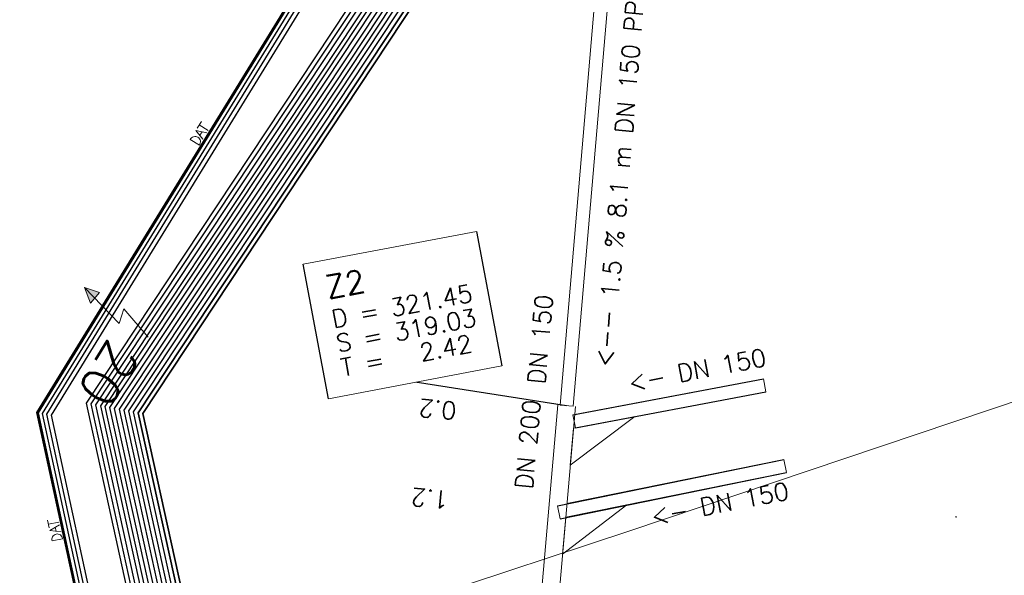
# Model space of a CAD drawing. Header units: metres. Extents: x -502 to 161, y -108 to 174.
# Tile 154 of 256: x -230 to -219, y -20 to -14. Entities that reach past the tile are written whole.
import ezdxf

# ---------------------------------------------------------------- set-up
doc = ezdxf.new("R2010")
doc.units = ezdxf.units.M
doc.header["$LTSCALE"] = 0.1
for name, color, linetype in [('BRI31-005.05-5p02-Koordinierung Lageplan 4. BA ZOB West 2022-06-15', 7, 'Continuous'), ('BRI31-005.06-5f07-Koordinierung Lageplan 4. BA ZOB Fernbusbahnh', 7, 'Continuous'), ('BRI32-005.02-5f05-Koordinierung Schemaplan 4 BA ZOB Teilbereich', 7, 'Continuous'), ('BRI32-005.03-5f06-Koordinierung Schemaplan 4 BA ZOB Teilbereich 2 Ost - Bahnhofsallee 2023-01-21', 7, 'Continuous')]:
    doc.layers.add(name, color=color, linetype=linetype)
doc.styles.add('Txt', font='txt_____.ttf')

# ---------------------------------------------------------------- blocks, each defined once
blk = doc.blocks.new('856')
at = {"color": 253, "linetype": 'Continuous', "lineweight": 20, "true_color": 0xadadad, "transparency": 33554687}
for p, q in [((-0.002199, 0.005244), (-0.000949, 0.005244)), ((-0.001574, 0.004931), (-0.001699, 0.005244)), ((0.00121, 0.006036), (0.000609, 0.006036)), ((0.003113, 0.001806), (0.0015, 0.005839))]:
    blk.add_line(p, q, dxfattribs=at)
at = {"color": 253, "linetype": 'Continuous', "lineweight": 20, "true_color": 0xadadad, "transparency": 33554687, "flags": 128}
for points in [[(0.001979, 0.004641), (-0.000324, 0.001806), (-0.003137, 0.001806), (-0.001252, 0.004126)], [(0.001863, 0.004931), (-0.001574, 0.004931), (-0.000324, 0.001806)]]:
    blk.add_lwpolyline(points, dxfattribs=at)
blk.add_lwpolyline([(0.00121, 0.006036, -0.306288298), (0.0015, 0.005839)], format="xyb", dxfattribs=at)
at = {"color": 253, "linetype": 'Continuous', "lineweight": 20, "true_color": 0xadadad, "transparency": 33554687}
for centre in [(-0.003137, 0.001806), (0.003113, 0.001806)]:
    blk.add_circle(centre, 0.00188, dxfattribs=at)
blk = doc.blocks.new('1000DAT')
at = {"color": 114, "linetype": 'Continuous', "lineweight": 13, "true_color": 0x00994c, "transparency": 33554687}
for p, q in [((4.589, 0.775), (4.589, 0.173)), ((5.348, 0.777), (5.795, 0.777)), ((5.561, 0.775), (5.561, 0.173)), ((5.077, 0.435), (5.312, 0.435))]:
    blk.add_line(p, q, dxfattribs=at)
at = {"color": 114, "linetype": 'Continuous', "lineweight": 13, "true_color": 0x00994c, "transparency": 33554687, "flags": 128}
blk.add_lwpolyline([(4.589, 0.775, -0.445229), (4.924, 0.474, -0.445229), (4.589, 0.173)], format="xyb", dxfattribs=at)
blk.add_lwpolyline([(4.984, 0.174), (5.199, 0.775), (5.401, 0.174)], dxfattribs=at)
blk = doc.blocks.new('10032')
at = {"color": 1, "linetype": 'Continuous', "lineweight": 20, "true_color": 0xff0000, "transparency": 33554687}
for p, q in [((3.0616, 0.631587), (2.928989, 0.227833)), ((2.928989, 0.227833), (3.10196, 0.268208)), ((3.10196, 0.268208), (2.957818, -0.279744)), ((2.957818, -0.279744), (2.917457, -0.106706)), ((2.917457, -0.106706), (3.073132, -0.129778)), ((3.073132, -0.129778), (2.957818, -0.279744))]:
    blk.add_line(p, q, dxfattribs=at)
at = {"color": 1, "linetype": 'Continuous', "true_color": 0xff0000, "transparency": 33554687}
blk.add_solid([(2.957818, -0.279744), (2.917457, -0.106706), (3.073132, -0.129778)], dxfattribs=at)
at = {"color": 1, "true_color": 0xff0000, "transparency": 33554687, "insert": (3.286721, 0.67645), "char_height": 0.42, "attachment_point": 1, "line_spacing_factor": 0.25, "style": 'Txt'}
blk.add_mtext('20', dxfattribs=at)

msp = doc.modelspace()

# ---------------------------------------------------------------- linework, layer by layer
at = {"layer": 'BRI31-005.05-5p02-Koordinierung Lageplan 4. BA ZOB West 2022-06-15', "color": 1, "linetype": 'Continuous', "lineweight": 25, "true_color": 0xff0000, "transparency": 33554687}
for p, q in [((-223.582, -18.094), (-225.299, -17.827)), ((-223.511, -18.197), (-221.348, -17.787)), ((-223.483, -18.345), (-221.32, -17.935)), ((-223.686, -19.231), (-221.119, -18.703)), ((-223.655, -19.378), (-221.089, -18.85))]:
    msp.add_line(p, q, dxfattribs=at)
at = {"layer": 'BRI31-005.05-5p02-Koordinierung Lageplan 4. BA ZOB West 2022-06-15', "color": 1, "linetype": 'Continuous', "lineweight": 18, "true_color": 0xff0000, "transparency": 33554687}
for p, q in [((-223.491, -18.194), (-221.347, -17.787)), ((-223.503, -18.348), (-221.319, -17.935)), ((-223.579, -19.202), (-221.119, -18.703)), ((-223.591, -19.358), (-221.089, -18.85))]:
    msp.add_line(p, q, dxfattribs=at)
at = {"layer": 'BRI31-005.05-5p02-Koordinierung Lageplan 4. BA ZOB West 2022-06-15', "color": 7, "linetype": 'Continuous', "lineweight": 13, "transparency": 33554687}
for p, q in [((-221.32, -17.935), (-221.348, -17.787)), ((-223.511, -18.197), (-223.483, -18.345)), ((-221.119, -18.703), (-221.089, -18.85)), ((-223.655, -19.378), (-223.686, -19.231))]:
    msp.add_line(p, q, dxfattribs=at)
at = {"layer": 'BRI31-005.05-5p02-Koordinierung Lageplan 4. BA ZOB West 2022-06-15', "color": 1, "linetype": 'Continuous', "lineweight": 18, "true_color": 0xff0000, "transparency": 33554687, "flags": 128}
for points in [[(-222.966, -10.028), (-223.657, -18.088), (-223.507, -18.1), (-222.816, -10.04)], [(-223.682, -18.085), (-224.23, -24.382), (-224.03, -24.4), (-223.482, -18.103)], [(-223.503, -18.348), (-223.54, -18.769), (-222.808, -18.217)], [(-223.591, -19.358), (-223.628, -19.778), (-222.898, -19.217)]]:
    msp.add_lwpolyline(points, dxfattribs=at)
at = {"layer": 'BRI31-005.05-5p02-Koordinierung Lageplan 4. BA ZOB West 2022-06-15', "color": 1, "linetype": 'Continuous', "lineweight": 25, "true_color": 0xff0000, "transparency": 33554687, "flags": 128}
for points in [[(-225.339, -11.237), (-229.596, -18.171), (-229.026, -20.807), (-227.8, -27.407), (-227.665, -27.994), (-227.448, -30.354), (-224.294, -35.502), (-224.022, -35.948), (-223.201, -36.466), (-222.916, -36.643), (-217.613, -39.581), (-217.231, -39.735), (-214.078, -39.105), (-207.955, -37.324), (-207.439, -36.883), (-205.743, -35.635), (-202.546, -34.936), (-199.077, -34.063), (-192.611, -32.773), (-185.694, -31.643), (-180.277, -30.733), (-179.472, -30.633), (-178.415, -30.793), (-174.381, -31.432)], [(-226.571, -16.487), (-224.606, -16.114), (-224.317, -17.641), (-226.282, -18.014), (-226.571, -16.487)]]:
    msp.add_lwpolyline(points, dxfattribs=at)
at = {"layer": 'BRI31-005.05-5p02-Koordinierung Lageplan 4. BA ZOB West 2022-06-15', "color": 250, "linetype": 'Continuous', "lineweight": 25, "true_color": 0x333333, "transparency": 33554687, "flags": 128}
for points in [[(-225.331, -11.243), (-229.586, -18.173), (-229.016, -20.805), (-227.79, -27.405), (-227.655, -27.993), (-227.439, -30.351), (-224.286, -35.497), (-224.014, -35.941), (-223.195, -36.457), (-222.911, -36.635), (-217.608, -39.572), (-217.23, -39.724), (-214.081, -39.096), (-207.96, -37.315), (-207.445, -36.875), (-205.747, -35.625), (-202.549, -34.927), (-199.079, -34.053), (-192.613, -32.763), (-185.695, -31.633), (-180.279, -30.723), (-179.472, -30.623), (-178.414, -30.783), (-174.379, -31.422)], [(-225.291, -11.273), (-229.533, -18.182), (-228.967, -20.795), (-227.741, -27.396), (-227.605, -27.988), (-227.39, -30.335), (-224.259, -35.446), (-223.987, -35.899), (-223.163, -36.418), (-222.886, -36.592), (-217.584, -39.528), (-217.057, -39.741), (-214.069, -39.145), (-207.938, -37.361), (-207.416, -36.915), (-205.726, -35.672), (-202.538, -34.976), (-199.069, -34.102), (-192.604, -32.812), (-185.687, -31.682), (-180.272, -30.772), (-179.473, -30.673), (-178.421, -30.832), (-177.831, -31.062)], [(-174.365, -31.324), (-178.4, -30.685), (-179.47, -30.523), (-180.293, -30.625), (-185.711, -31.535), (-192.631, -32.665), (-199.099, -33.955), (-202.571, -34.829), (-205.789, -35.531), (-207.505, -36.793), (-208.004, -37.223), (-214.105, -38.998), (-217.214, -39.618), (-217.56, -39.484), (-222.861, -36.549), (-223.142, -36.372), (-223.96, -35.857), (-224.207, -35.434), (-227.341, -30.319), (-227.555, -27.983), (-227.692, -27.387), (-228.918, -20.785), (-229.48, -18.191), (-225.251, -11.303)], [(-174.372, -31.373), (-178.407, -30.734), (-179.471, -30.573), (-180.286, -30.674), (-185.703, -31.584), (-192.622, -32.714), (-199.089, -34.004), (-202.56, -34.878), (-205.768, -35.578), (-207.475, -36.834), (-207.982, -37.269), (-214.093, -39.047), (-217.044, -39.636), (-217.536, -39.44), (-222.836, -36.506), (-223.109, -36.334), (-223.933, -35.815), (-224.167, -35.403), (-227.292, -30.303), (-227.505, -27.98), (-227.643, -27.378), (-228.869, -20.775), (-229.427, -18.2), (-225.211, -11.333)], [(-178.235, -30.054), (-179.136, -29.892), (-180.364, -30.104), (-186.024, -31.124), (-193.091, -32.354), (-199.237, -33.394), (-200.686, -33.765), (-202.847, -34.243), (-206.206, -35.073), (-208.39, -36.743), (-214.378, -38.513), (-216.586, -38.769), (-217.313, -38.855), (-222.617, -36.183), (-223.789, -35.363), (-226.886, -30.135), (-227.066, -27.941), (-227.179, -27.253), (-228.495, -20.503), (-229.028, -18.063), (-224.761, -11.611)], [(-178.245, -30.103), (-179.136, -29.943), (-180.355, -30.153), (-186.015, -31.173), (-193.083, -32.403), (-199.227, -33.443), (-200.663, -33.812), (-202.836, -34.292), (-206.184, -35.119), (-208.367, -36.788), (-214.368, -38.562), (-216.586, -38.819), (-217.145, -38.884), (-222.591, -36.14), (-223.751, -35.328), (-226.837, -30.119), (-227.016, -27.937), (-227.13, -27.243), (-228.446, -20.493), (-228.975, -18.073), (-224.722, -11.642)], [(-178.255, -30.152), (-179.136, -29.994), (-180.346, -30.202), (-186.006, -31.222), (-193.075, -32.452), (-199.217, -33.492), (-200.657, -33.86), (-202.816, -34.341), (-206.162, -35.165), (-208.344, -36.833), (-214.358, -38.611), (-216.576, -38.868), (-216.975, -38.914), (-217.136, -38.833), (-222.565, -36.097), (-223.713, -35.293), (-226.788, -30.103), (-226.966, -27.933), (-227.081, -27.233), (-228.397, -20.483), (-228.922, -18.083), (-224.683, -11.673)], [(-224.644, -11.704), (-228.869, -18.093), (-228.348, -20.473), (-227.032, -27.223), (-226.916, -27.929), (-226.739, -30.087), (-223.675, -35.258), (-222.539, -36.054), (-217.289, -38.701), (-216.612, -38.622), (-214.408, -38.366), (-208.459, -36.608), (-206.272, -34.935), (-202.88, -34.096), (-200.746, -33.625), (-199.267, -33.247), (-193.115, -32.207), (-186.051, -30.977), (-180.391, -29.957), (-179.136, -29.739), (-178.205, -29.907)], [(-178.215, -29.956), (-179.136, -29.79), (-180.382, -30.006), (-186.042, -31.026), (-193.107, -32.256), (-199.257, -33.296), (-200.76, -33.679), (-202.869, -34.145), (-206.25, -34.981), (-208.436, -36.653), (-214.398, -38.415), (-217.118, -38.731), (-222.526, -36.003), (-223.637, -35.223), (-226.69, -30.071), (-226.866, -27.925), (-226.983, -27.213), (-228.299, -20.463), (-228.816, -18.103), (-224.605, -11.735)], [(-178.225, -30.005), (-179.136, -29.841), (-180.373, -30.055), (-186.033, -31.075), (-193.099, -32.305), (-199.247, -33.345), (-200.77, -33.733), (-202.858, -34.194), (-206.228, -35.027), (-208.413, -36.698), (-214.388, -38.464), (-216.629, -38.724), (-216.948, -38.761), (-217.109, -38.678), (-222.487, -35.968), (-223.599, -35.188), (-226.641, -30.055), (-226.816, -27.921), (-226.934, -27.203), (-228.25, -20.453), (-228.763, -18.113), (-224.566, -11.766)], [(-178.185, -29.809), (-179.136, -29.637), (-180.409, -29.859), (-186.069, -30.879), (-193.131, -32.109), (-199.287, -33.149), (-202.913, -33.949), (-206.338, -34.797), (-208.528, -36.473), (-214.438, -38.219), (-216.603, -38.471), (-217.265, -38.543), (-222.461, -35.925), (-223.561, -35.153), (-226.592, -30.039), (-226.766, -27.917), (-226.885, -27.193), (-228.201, -20.443), (-228.71, -18.123), (-224.527, -11.797)], [(-178.195, -29.858), (-179.136, -29.688), (-180.4, -29.908), (-186.06, -30.928), (-193.123, -32.158), (-199.277, -33.198), (-202.902, -33.998), (-206.316, -34.843), (-208.505, -36.518), (-214.428, -38.268), (-217.091, -38.578), (-222.457, -35.868), (-223.523, -35.118), (-226.543, -30.023), (-226.716, -27.913), (-226.836, -27.184), (-228.152, -20.433), (-228.657, -18.133), (-224.488, -11.828)], [(-200.286, -36.583), (-199.675, -35.493), (-199.556, -34.933), (-199.761, -34.163), (-200.102, -33.783), (-200.647, -33.573), (-201.015, -33.633), (-202.891, -34.047), (-206.294, -34.889), (-208.482, -36.563), (-214.418, -38.317), (-216.605, -38.571), (-216.915, -38.607), (-217.082, -38.523), (-222.409, -35.839), (-223.485, -35.083), (-226.494, -30.007), (-226.666, -27.909), (-226.787, -27.173), (-228.103, -20.423), (-228.604, -18.143), (-224.449, -11.859)], [(-178.166, -29.711), (-179.136, -29.535), (-180.427, -29.761), (-186.087, -30.781), (-193.147, -32.011), (-199.305, -33.051), (-202.936, -33.851), (-206.382, -34.705), (-208.574, -36.383), (-214.458, -38.121), (-216.916, -38.4), (-217.064, -38.419), (-217.152, -38.431), (-222.383, -35.796), (-223.447, -35.048), (-226.445, -29.991), (-226.616, -27.905), (-226.738, -27.163), (-228.054, -20.413), (-228.551, -18.153), (-224.41, -11.89)], [(-178.175, -29.76), (-179.136, -29.586), (-180.418, -29.81), (-186.078, -30.83), (-193.139, -32.06), (-199.297, -33.1), (-202.924, -33.9), (-206.36, -34.751), (-208.551, -36.428), (-214.448, -38.17), (-216.984, -38.459), (-217.189, -38.356), (-222.357, -35.753), (-223.409, -35.013), (-226.396, -29.975), (-226.566, -27.901), (-226.689, -27.153), (-228.005, -20.403), (-228.498, -18.163), (-224.371, -11.921)]]:
    msp.add_lwpolyline(points, dxfattribs=at)
at = {"layer": 'BRI31-005.05-5p02-Koordinierung Lageplan 4. BA ZOB West 2022-06-15', "color": 114, "linetype": 'Continuous', "lineweight": 25, "true_color": 0x00994c, "transparency": 33554687, "flags": 128}
msp.add_lwpolyline([(-174.378, -31.412), (-178.412, -30.773), (-179.471, -30.613), (-180.28, -30.713), (-185.698, -31.624), (-192.614, -32.754), (-199.082, -34.044), (-202.55, -34.916), (-205.752, -35.617), (-207.452, -36.868), (-207.964, -37.306), (-214.083, -39.085), (-217.229, -39.714), (-217.605, -39.563), (-222.906, -36.625), (-223.191, -36.449), (-224.008, -35.933), (-224.277, -35.491), (-227.428, -30.347), (-227.645, -27.991), (-227.781, -27.403), (-229.007, -20.803), (-229.575, -18.174), (-225.323, -11.249)], dxfattribs=at)
at = {"layer": 'BRI31-005.05-5p02-Koordinierung Lageplan 4. BA ZOB West 2022-06-15', "color": 190, "linetype": 'Continuous', "lineweight": 35, "true_color": 0x7f00ff, "transparency": 33554687, "flags": 128}
for points in [[(-178.148, -29.613), (-179.136, -29.433), (-180.445, -29.663), (-186.105, -30.683), (-193.163, -31.913), (-199.321, -32.953), (-202.96, -33.753), (-206.426, -34.613), (-208.62, -36.293), (-214.478, -38.023), (-217.046, -38.315), (-217.137, -38.326), (-222.365, -35.688), (-223.371, -34.978), (-226.347, -29.959), (-226.516, -27.897), (-226.64, -27.143), (-227.956, -20.393), (-228.445, -18.173), (-224.332, -11.952)], [(-178.157, -29.662), (-179.136, -29.484), (-180.436, -29.712), (-186.096, -30.732), (-193.155, -31.962), (-199.313, -33.002), (-202.948, -33.802), (-206.404, -34.659), (-208.597, -36.338), (-214.468, -38.072), (-216.952, -38.354), (-222.305, -35.667), (-223.333, -34.943), (-226.298, -29.943), (-226.466, -27.893), (-226.591, -27.133), (-227.907, -20.383), (-228.392, -18.183), (-224.293, -11.983)]]:
    msp.add_lwpolyline(points, dxfattribs=at)
at = {"layer": 'BRI31-005.05-5p02-Koordinierung Lageplan 4. BA ZOB West 2022-06-15', "color": 7, "linetype": 'Continuous', "lineweight": 18, "transparency": 33554687, "flags": 128}
msp.add_lwpolyline([(-226.571, -16.487), (-224.606, -16.114), (-224.317, -17.641), (-226.282, -18.014), (-226.571, -16.487)], dxfattribs=at)
at = {"layer": 'BRI31-005.06-5f07-Koordinierung Lageplan 4. BA ZOB Fernbusbahnh', "color": 1, "linetype": 'Continuous', "lineweight": 25, "true_color": 0xff0000, "transparency": 33554687}
msp.add_line((-223.582, -18.094), (-225.299, -17.827), dxfattribs=at)
at = {"layer": 'BRI31-005.06-5f07-Koordinierung Lageplan 4. BA ZOB Fernbusbahnh', "color": 1, "linetype": 'Continuous', "lineweight": 20, "true_color": 0xff0000, "transparency": 33554687}
for p, q in [((-223.511, -18.197), (-221.348, -17.787)), ((-223.483, -18.345), (-221.32, -17.935)), ((-223.686, -19.231), (-221.119, -18.703)), ((-223.655, -19.378), (-221.089, -18.85))]:
    msp.add_line(p, q, dxfattribs=at)
at = {"layer": 'BRI31-005.06-5f07-Koordinierung Lageplan 4. BA ZOB Fernbusbahnh', "color": 1, "linetype": 'Continuous', "lineweight": 13, "true_color": 0xff0000, "transparency": 33554687}
for p, q in [((-223.491, -18.194), (-221.347, -17.787)), ((-223.503, -18.348), (-221.319, -17.935)), ((-223.579, -19.202), (-221.119, -18.703)), ((-223.591, -19.358), (-221.089, -18.85))]:
    msp.add_line(p, q, dxfattribs=at)
at = {"layer": 'BRI31-005.06-5f07-Koordinierung Lageplan 4. BA ZOB Fernbusbahnh', "color": 7, "linetype": 'Continuous', "lineweight": 9, "transparency": 33554687}
for p, q in [((-221.32, -17.935), (-221.348, -17.787)), ((-223.511, -18.197), (-223.483, -18.345)), ((-221.119, -18.703), (-221.089, -18.85)), ((-223.655, -19.378), (-223.686, -19.231))]:
    msp.add_line(p, q, dxfattribs=at)
at = {"layer": 'BRI31-005.06-5f07-Koordinierung Lageplan 4. BA ZOB Fernbusbahnh', "color": 1, "linetype": 'Continuous', "lineweight": 13, "true_color": 0xff0000, "transparency": 33554687, "flags": 128}
for points in [[(-222.966, -10.028), (-223.657, -18.088), (-223.507, -18.1), (-222.816, -10.04)], [(-223.682, -18.085), (-224.23, -24.382), (-224.03, -24.4), (-223.482, -18.103)], [(-223.503, -18.348), (-223.54, -18.769), (-222.808, -18.217)], [(-223.591, -19.358), (-223.628, -19.778), (-222.898, -19.217)]]:
    msp.add_lwpolyline(points, dxfattribs=at)
at = {"layer": 'BRI31-005.06-5f07-Koordinierung Lageplan 4. BA ZOB Fernbusbahnh', "color": 7, "linetype": 'Continuous', "lineweight": 18, "transparency": 33554687, "flags": 128}
msp.add_lwpolyline([(-226.571, -16.487), (-224.606, -16.114), (-224.317, -17.641), (-226.282, -18.014), (-226.571, -16.487)], dxfattribs=at)
at = {"layer": 'BRI31-005.06-5f07-Koordinierung Lageplan 4. BA ZOB Fernbusbahnh', "color": 1, "linetype": 'Continuous', "lineweight": 25, "true_color": 0xff0000, "transparency": 33554687, "flags": 128}
msp.add_lwpolyline([(-226.571, -16.487), (-224.606, -16.114), (-224.317, -17.641), (-226.282, -18.014), (-226.571, -16.487)], dxfattribs=at)
at = {"layer": 'BRI32-005.02-5f05-Koordinierung Schemaplan 4 BA ZOB Teilbereich', "color": 250, "linetype": 'Continuous', "lineweight": 25, "true_color": 0x333333, "transparency": 33554687, "flags": 128}
for points in [[(-174.365, -31.324), (-178.4, -30.685), (-179.47, -30.523), (-180.293, -30.625), (-185.711, -31.535), (-192.631, -32.665), (-199.099, -33.955), (-202.571, -34.829), (-205.789, -35.531), (-207.505, -36.793), (-208.004, -37.223), (-214.105, -38.998), (-217.214, -39.618), (-217.56, -39.484), (-222.861, -36.549), (-223.142, -36.372), (-223.96, -35.857), (-224.207, -35.434), (-227.341, -30.319), (-227.555, -27.983), (-227.692, -27.387), (-228.918, -20.785), (-229.48, -18.191), (-225.251, -11.303)], [(-174.372, -31.373), (-178.407, -30.734), (-179.471, -30.573), (-180.286, -30.674), (-185.703, -31.584), (-192.622, -32.714), (-199.089, -34.004), (-202.56, -34.878), (-205.768, -35.578), (-207.475, -36.834), (-207.982, -37.269), (-214.093, -39.047), (-217.044, -39.636), (-217.536, -39.44), (-222.836, -36.506), (-223.109, -36.334), (-223.933, -35.815), (-224.167, -35.403), (-227.292, -30.303), (-227.505, -27.98), (-227.643, -27.378), (-228.869, -20.775), (-229.427, -18.2), (-225.211, -11.333)], [(-178.235, -30.054), (-179.136, -29.892), (-180.364, -30.104), (-186.024, -31.124), (-193.091, -32.354), (-199.237, -33.394), (-200.686, -33.765), (-202.847, -34.243), (-206.206, -35.073), (-208.39, -36.743), (-214.378, -38.513), (-216.586, -38.769), (-217.313, -38.855), (-222.617, -36.183), (-223.789, -35.363), (-226.886, -30.135), (-227.066, -27.941), (-227.179, -27.253), (-228.495, -20.503), (-229.028, -18.063), (-224.761, -11.611)], [(-178.245, -30.103), (-179.136, -29.943), (-180.355, -30.153), (-186.015, -31.173), (-193.083, -32.403), (-199.227, -33.443), (-200.663, -33.812), (-202.836, -34.292), (-206.184, -35.119), (-208.367, -36.788), (-214.368, -38.562), (-216.586, -38.819), (-217.145, -38.884), (-222.591, -36.14), (-223.751, -35.328), (-226.837, -30.119), (-227.016, -27.937), (-227.13, -27.243), (-228.446, -20.493), (-228.975, -18.073), (-224.722, -11.642)], [(-178.255, -30.152), (-179.136, -29.994), (-180.346, -30.202), (-186.006, -31.222), (-193.075, -32.452), (-199.217, -33.492), (-200.657, -33.86), (-202.816, -34.341), (-206.162, -35.165), (-208.344, -36.833), (-214.358, -38.611), (-216.576, -38.868), (-216.975, -38.914), (-217.136, -38.833), (-222.565, -36.097), (-223.713, -35.293), (-226.788, -30.103), (-226.966, -27.933), (-227.081, -27.233), (-228.397, -20.483), (-228.922, -18.083), (-224.683, -11.673)], [(-224.644, -11.704), (-228.869, -18.093), (-228.348, -20.473), (-227.032, -27.223), (-226.916, -27.929), (-226.739, -30.087), (-223.675, -35.258), (-222.539, -36.054), (-217.289, -38.701), (-216.612, -38.622), (-214.408, -38.366), (-208.459, -36.608), (-206.272, -34.935), (-202.88, -34.096), (-200.746, -33.625), (-199.267, -33.247), (-193.115, -32.207), (-186.051, -30.977), (-180.391, -29.957), (-179.136, -29.739), (-178.205, -29.907)], [(-178.215, -29.956), (-179.136, -29.79), (-180.382, -30.006), (-186.042, -31.026), (-193.107, -32.256), (-199.257, -33.296), (-200.76, -33.679), (-202.869, -34.145), (-206.25, -34.981), (-208.436, -36.653), (-214.398, -38.415), (-217.118, -38.731), (-222.526, -36.003), (-223.637, -35.223), (-226.69, -30.071), (-226.866, -27.925), (-226.983, -27.213), (-228.299, -20.463), (-228.816, -18.103), (-224.605, -11.735)], [(-178.225, -30.005), (-179.136, -29.841), (-180.373, -30.055), (-186.033, -31.075), (-193.099, -32.305), (-199.247, -33.345), (-200.77, -33.733), (-202.858, -34.194), (-206.228, -35.027), (-208.413, -36.698), (-214.388, -38.464), (-216.629, -38.724), (-216.948, -38.761), (-217.109, -38.678), (-222.487, -35.968), (-223.599, -35.188), (-226.641, -30.055), (-226.816, -27.921), (-226.934, -27.203), (-228.25, -20.453), (-228.763, -18.113), (-224.566, -11.766)], [(-178.166, -29.711), (-179.136, -29.535), (-180.427, -29.761), (-186.087, -30.781), (-193.147, -32.011), (-199.305, -33.051), (-202.936, -33.851), (-206.382, -34.705), (-208.574, -36.383), (-214.458, -38.121), (-216.916, -38.4), (-217.064, -38.419), (-217.152, -38.431), (-222.383, -35.796), (-223.447, -35.048), (-226.445, -29.991), (-226.616, -27.905), (-226.738, -27.163), (-228.054, -20.413), (-228.551, -18.153), (-224.41, -11.89)], [(-178.175, -29.76), (-179.136, -29.586), (-180.418, -29.81), (-186.078, -30.83), (-193.139, -32.06), (-199.297, -33.1), (-202.924, -33.9), (-206.36, -34.751), (-208.551, -36.428), (-214.448, -38.17), (-216.984, -38.459), (-217.189, -38.356), (-222.357, -35.753), (-223.409, -35.013), (-226.396, -29.975), (-226.566, -27.901), (-226.689, -27.153), (-228.005, -20.403), (-228.498, -18.163), (-224.371, -11.921)]]:
    msp.add_lwpolyline(points, dxfattribs=at)
at = {"layer": 'BRI32-005.02-5f05-Koordinierung Schemaplan 4 BA ZOB Teilbereich', "color": 190, "linetype": 'Continuous', "lineweight": 35, "true_color": 0x7f00ff, "transparency": 33554687, "flags": 128}
for points in [[(-178.148, -29.613), (-179.136, -29.433), (-180.445, -29.663), (-186.105, -30.683), (-193.163, -31.913), (-199.321, -32.953), (-202.96, -33.753), (-206.426, -34.613), (-208.62, -36.293), (-214.478, -38.023), (-217.046, -38.315), (-217.137, -38.326), (-222.365, -35.688), (-223.371, -34.978), (-226.347, -29.959), (-226.516, -27.897), (-226.64, -27.143), (-227.956, -20.393), (-228.445, -18.173), (-224.332, -11.952)], [(-178.157, -29.662), (-179.136, -29.484), (-180.436, -29.712), (-186.096, -30.732), (-193.155, -31.962), (-199.313, -33.002), (-202.948, -33.802), (-206.404, -34.659), (-208.597, -36.338), (-214.468, -38.072), (-216.952, -38.354), (-222.305, -35.667), (-223.333, -34.943), (-226.298, -29.943), (-226.466, -27.893), (-226.591, -27.133), (-227.907, -20.383), (-228.392, -18.183), (-224.293, -11.983)]]:
    msp.add_lwpolyline(points, dxfattribs=at)

# ---------------------------------------------------------------- block references
at = {"layer": 'BRI31-005.06-5f07-Koordinierung Lageplan 4. BA ZOB Fernbusbahnh', "color": 7, "transparency": 33554687, "xscale": 0.2000000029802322, "yscale": 0.2000000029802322, "zscale": 0.2000000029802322}
for p, rotation in [((-228.2, -15.935), 58.44977188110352), ((-229.074, -20.493), 102.1914733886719)]:
    msp.add_blockref('1000DAT', p, dxfattribs=dict(at, rotation=rotation))
at = {"layer": 'BRI31-005.06-5f07-Koordinierung Lageplan 4. BA ZOB Fernbusbahnh', "color": 7, "transparency": 33554687}
for name, p, rotation in [('10032', (-227.266, -14.377), 238.4529373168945), ('856', (-219.161, -19.355), 108.7082885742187)]:
    msp.add_blockref(name, p, dxfattribs=dict(at, rotation=rotation))

# ---------------------------------------------------------------- texts
at = {"layer": 'BRI31-005.05-5p02-Koordinierung Lageplan 4. BA ZOB West 2022-06-15', "color": 1, "true_color": 0xff0000, "transparency": 33554687, "attachment_point": 1, "line_spacing_factor": 0.25, "style": 'Txt'}
for s, insert, char_height, rotation in [('<-- 1.5 % 8.1 m DN 150 PP', (-223.261, -17.644), 0.2, 85.0999), ('Z2', (-226.338, -16.627), 0.26, 10.737), ('D = 321.45', (-226.264, -17.014), 0.2, 10.737), ('DN 150', (-224.027, -17.839), 0.2, 84.7909), ('S = 319.03', (-226.212, -17.29), 0.2, 10.737), ('T =   2.42', (-226.16, -17.565), 0.2, 10.737), ('<- DN 150', (-222.899, -17.739), 0.2, 10.7974), ('0.2', (-224.841, -18.254), 0.2, 175.0263), ('DN 200', (-224.168, -19.03), 0.2, 84.7909), ('1.2', (-224.929, -19.264), 0.2, 175.0263), ('<- DN 150', (-222.641, -19.254), 0.2, 10.7974)]:
    msp.add_mtext(s, dxfattribs=dict(at, insert=insert, char_height=char_height, rotation=rotation))
at = {"layer": 'BRI31-005.06-5f07-Koordinierung Lageplan 4. BA ZOB Fernbusbahnh', "color": 1, "true_color": 0xff0000, "transparency": 33554687, "attachment_point": 1, "line_spacing_factor": 0.25, "style": 'Txt'}
for s, insert, char_height, rotation in [('<-- 1.5 % 8.1 m DN 150 PP', (-223.261, -17.644), 0.2, 85.0999), ('<-- 1.5 % 8.1 m DN 150 PP', (-223.261, -17.644), 0.2, 85.0999), ('Z2', (-226.338, -16.627), 0.26, 10.737), ('D = 321.45', (-226.264, -17.014), 0.2, 10.737), ('DN 150', (-224.027, -17.839), 0.2, 84.7909), ('DN 150', (-224.027, -17.839), 0.2, 84.7909), ('S = 319.03', (-226.212, -17.29), 0.2, 10.737), ('T =   2.42', (-226.16, -17.565), 0.2, 10.737), ('<- DN 150', (-222.899, -17.739), 0.2, 10.7974), ('<- DN 150', (-222.899, -17.739), 0.2, 10.7974), ('0.2', (-224.841, -18.254), 0.2, 175.0263), ('DN 200', (-224.168, -19.03), 0.2, 84.7909), ('DN 200', (-224.168, -19.03), 0.2, 84.7909), ('1.2', (-224.929, -19.264), 0.2, 175.0263), ('1.2', (-224.929, -19.264), 0.2, 175.0263), ('<- DN 150', (-222.641, -19.254), 0.2, 10.7974), ('<- DN 150', (-222.641, -19.254), 0.2, 10.7974)]:
    msp.add_mtext(s, dxfattribs=dict(at, insert=insert, char_height=char_height, rotation=rotation))

# ---------------------------------------------------------------- next in the draw order: wipeouts: each hides what was drawn before it
at = {"color": 255, "linetype": 'Continuous', "lineweight": 5, "transparency": 33554687}
msp.add_wipeout([(-226.571, -16.487), (-224.606, -16.114), (-224.317, -17.641), (-226.282, -18.014)], dxfattribs=at).dxf.layer = 'BRI31-005.06-5f07-Koordinierung Lageplan 4. BA ZOB Fernbusbahnh'

# ---------------------------------------------------------------- next in the draw order: linework, layer by layer
at = {"layer": 'BRI31-005.06-5f07-Koordinierung Lageplan 4. BA ZOB Fernbusbahnh', "color": 1, "linetype": 'Continuous', "lineweight": 20, "true_color": 0xff0000, "transparency": 33554687}
msp.add_line((-223.582, -18.094), (-225.299, -17.827), dxfattribs=at)
at = {"layer": 'BRI31-005.06-5f07-Koordinierung Lageplan 4. BA ZOB Fernbusbahnh', "color": 1, "linetype": 'Continuous', "lineweight": 20, "true_color": 0xff0000, "transparency": 33554687, "flags": 128}
for points in [[(-225.339, -11.237), (-229.596, -18.171), (-229.026, -20.807), (-227.8, -27.407), (-227.665, -27.994), (-227.448, -30.354), (-224.294, -35.502), (-224.022, -35.948), (-223.201, -36.466), (-222.916, -36.643), (-217.613, -39.581), (-217.231, -39.735), (-214.078, -39.105), (-207.955, -37.324), (-207.439, -36.883), (-205.743, -35.635), (-202.546, -34.936), (-199.077, -34.063), (-192.611, -32.773), (-185.694, -31.643), (-180.277, -30.733), (-179.472, -30.633), (-178.415, -30.793), (-174.381, -31.432)], [(-226.571, -16.487), (-224.606, -16.114), (-224.317, -17.641), (-226.282, -18.014), (-226.571, -16.487)]]:
    msp.add_lwpolyline(points, dxfattribs=at)
at = {"layer": 'BRI31-005.06-5f07-Koordinierung Lageplan 4. BA ZOB Fernbusbahnh', "color": 250, "linetype": 'Continuous', "lineweight": 20, "true_color": 0x333333, "transparency": 33554687, "flags": 128}
for points in [[(-225.331, -11.243), (-229.586, -18.173), (-229.016, -20.805), (-227.79, -27.405), (-227.655, -27.993), (-227.439, -30.351), (-224.286, -35.497), (-224.014, -35.941), (-223.195, -36.457), (-222.911, -36.635), (-217.608, -39.572), (-217.23, -39.724), (-214.081, -39.096), (-207.96, -37.315), (-207.445, -36.875), (-205.747, -35.625), (-202.549, -34.927), (-199.079, -34.053), (-192.613, -32.763), (-185.695, -31.633), (-180.279, -30.723), (-179.472, -30.623), (-178.414, -30.783), (-174.379, -31.422)], [(-225.291, -11.273), (-229.533, -18.182), (-228.967, -20.795), (-227.741, -27.396), (-227.605, -27.988), (-227.39, -30.335), (-224.259, -35.446), (-223.987, -35.899), (-223.163, -36.418), (-222.886, -36.592), (-217.584, -39.528), (-217.057, -39.741), (-214.069, -39.145), (-207.938, -37.361), (-207.416, -36.915), (-205.726, -35.672), (-202.538, -34.976), (-199.069, -34.102), (-192.604, -32.812), (-185.687, -31.682), (-180.272, -30.772), (-179.473, -30.673), (-178.421, -30.832), (-177.831, -31.062)], [(-174.365, -31.324), (-178.4, -30.685), (-179.47, -30.523), (-180.293, -30.625), (-185.711, -31.535), (-192.631, -32.665), (-199.099, -33.955), (-202.571, -34.829), (-205.789, -35.531), (-207.505, -36.793), (-208.004, -37.223), (-214.105, -38.998), (-217.214, -39.618), (-217.56, -39.484), (-222.861, -36.549), (-223.142, -36.372), (-223.96, -35.857), (-224.207, -35.434), (-227.341, -30.319), (-227.555, -27.983), (-227.692, -27.387), (-228.918, -20.785), (-229.48, -18.191), (-225.251, -11.303)], [(-174.372, -31.373), (-178.407, -30.734), (-179.471, -30.573), (-180.286, -30.674), (-185.703, -31.584), (-192.622, -32.714), (-199.089, -34.004), (-202.56, -34.878), (-205.768, -35.578), (-207.475, -36.834), (-207.982, -37.269), (-214.093, -39.047), (-217.044, -39.636), (-217.536, -39.44), (-222.836, -36.506), (-223.109, -36.334), (-223.933, -35.815), (-224.167, -35.403), (-227.292, -30.303), (-227.505, -27.98), (-227.643, -27.378), (-228.869, -20.775), (-229.427, -18.2), (-225.211, -11.333)], [(-178.235, -30.054), (-179.136, -29.892), (-180.364, -30.104), (-186.024, -31.124), (-193.091, -32.354), (-199.237, -33.394), (-200.686, -33.765), (-202.847, -34.243), (-206.206, -35.073), (-208.39, -36.743), (-214.378, -38.513), (-216.586, -38.769), (-217.313, -38.855), (-222.617, -36.183), (-223.789, -35.363), (-226.886, -30.135), (-227.066, -27.941), (-227.179, -27.253), (-228.495, -20.503), (-229.028, -18.063), (-224.761, -11.611)], [(-178.245, -30.103), (-179.136, -29.943), (-180.355, -30.153), (-186.015, -31.173), (-193.083, -32.403), (-199.227, -33.443), (-200.663, -33.812), (-202.836, -34.292), (-206.184, -35.119), (-208.367, -36.788), (-214.368, -38.562), (-216.586, -38.819), (-217.145, -38.884), (-222.591, -36.14), (-223.751, -35.328), (-226.837, -30.119), (-227.016, -27.937), (-227.13, -27.243), (-228.446, -20.493), (-228.975, -18.073), (-224.722, -11.642)], [(-178.255, -30.152), (-179.136, -29.994), (-180.346, -30.202), (-186.006, -31.222), (-193.075, -32.452), (-199.217, -33.492), (-200.657, -33.86), (-202.816, -34.341), (-206.162, -35.165), (-208.344, -36.833), (-214.358, -38.611), (-216.576, -38.868), (-216.975, -38.914), (-217.136, -38.833), (-222.565, -36.097), (-223.713, -35.293), (-226.788, -30.103), (-226.966, -27.933), (-227.081, -27.233), (-228.397, -20.483), (-228.922, -18.083), (-224.683, -11.673)], [(-224.644, -11.704), (-228.869, -18.093), (-228.348, -20.473), (-227.032, -27.223), (-226.916, -27.929), (-226.739, -30.087), (-223.675, -35.258), (-222.539, -36.054), (-217.289, -38.701), (-216.612, -38.622), (-214.408, -38.366), (-208.459, -36.608), (-206.272, -34.935), (-202.88, -34.096), (-200.746, -33.625), (-199.267, -33.247), (-193.115, -32.207), (-186.051, -30.977), (-180.391, -29.957), (-179.136, -29.739), (-178.205, -29.907)], [(-178.215, -29.956), (-179.136, -29.79), (-180.382, -30.006), (-186.042, -31.026), (-193.107, -32.256), (-199.257, -33.296), (-200.76, -33.679), (-202.869, -34.145), (-206.25, -34.981), (-208.436, -36.653), (-214.398, -38.415), (-217.118, -38.731), (-222.526, -36.003), (-223.637, -35.223), (-226.69, -30.071), (-226.866, -27.925), (-226.983, -27.213), (-228.299, -20.463), (-228.816, -18.103), (-224.605, -11.735)], [(-178.225, -30.005), (-179.136, -29.841), (-180.373, -30.055), (-186.033, -31.075), (-193.099, -32.305), (-199.247, -33.345), (-200.77, -33.733), (-202.858, -34.194), (-206.228, -35.027), (-208.413, -36.698), (-214.388, -38.464), (-216.629, -38.724), (-216.948, -38.761), (-217.109, -38.678), (-222.487, -35.968), (-223.599, -35.188), (-226.641, -30.055), (-226.816, -27.921), (-226.934, -27.203), (-228.25, -20.453), (-228.763, -18.113), (-224.566, -11.766)], [(-178.185, -29.809), (-179.136, -29.637), (-180.409, -29.859), (-186.069, -30.879), (-193.131, -32.109), (-199.287, -33.149), (-202.913, -33.949), (-206.338, -34.797), (-208.528, -36.473), (-214.438, -38.219), (-216.603, -38.471), (-217.265, -38.543), (-222.461, -35.925), (-223.561, -35.153), (-226.592, -30.039), (-226.766, -27.917), (-226.885, -27.193), (-228.201, -20.443), (-228.71, -18.123), (-224.527, -11.797)], [(-178.195, -29.858), (-179.136, -29.688), (-180.4, -29.908), (-186.06, -30.928), (-193.123, -32.158), (-199.277, -33.198), (-202.902, -33.998), (-206.316, -34.843), (-208.505, -36.518), (-214.428, -38.268), (-217.091, -38.578), (-222.457, -35.868), (-223.523, -35.118), (-226.543, -30.023), (-226.716, -27.913), (-226.836, -27.184), (-228.152, -20.433), (-228.657, -18.133), (-224.488, -11.828)], [(-200.286, -36.583), (-199.675, -35.493), (-199.556, -34.933), (-199.761, -34.163), (-200.102, -33.783), (-200.647, -33.573), (-201.015, -33.633), (-202.891, -34.047), (-206.294, -34.889), (-208.482, -36.563), (-214.418, -38.317), (-216.605, -38.571), (-216.915, -38.607), (-217.082, -38.523), (-222.409, -35.839), (-223.485, -35.083), (-226.494, -30.007), (-226.666, -27.909), (-226.787, -27.173), (-228.103, -20.423), (-228.604, -18.143), (-224.449, -11.859)], [(-178.166, -29.711), (-179.136, -29.535), (-180.427, -29.761), (-186.087, -30.781), (-193.147, -32.011), (-199.305, -33.051), (-202.936, -33.851), (-206.382, -34.705), (-208.574, -36.383), (-214.458, -38.121), (-216.916, -38.4), (-217.064, -38.419), (-217.152, -38.431), (-222.383, -35.796), (-223.447, -35.048), (-226.445, -29.991), (-226.616, -27.905), (-226.738, -27.163), (-228.054, -20.413), (-228.551, -18.153), (-224.41, -11.89)], [(-178.175, -29.76), (-179.136, -29.586), (-180.418, -29.81), (-186.078, -30.83), (-193.139, -32.06), (-199.297, -33.1), (-202.924, -33.9), (-206.36, -34.751), (-208.551, -36.428), (-214.448, -38.17), (-216.984, -38.459), (-217.189, -38.356), (-222.357, -35.753), (-223.409, -35.013), (-226.396, -29.975), (-226.566, -27.901), (-226.689, -27.153), (-228.005, -20.403), (-228.498, -18.163), (-224.371, -11.921)]]:
    msp.add_lwpolyline(points, dxfattribs=at)
at = {"layer": 'BRI31-005.06-5f07-Koordinierung Lageplan 4. BA ZOB Fernbusbahnh', "color": 114, "linetype": 'Continuous', "lineweight": 20, "true_color": 0x00994c, "transparency": 33554687, "flags": 128}
msp.add_lwpolyline([(-174.378, -31.412), (-178.412, -30.773), (-179.471, -30.613), (-180.28, -30.713), (-185.698, -31.624), (-192.614, -32.754), (-199.082, -34.044), (-202.55, -34.916), (-205.752, -35.617), (-207.452, -36.868), (-207.964, -37.306), (-214.083, -39.085), (-217.229, -39.714), (-217.605, -39.563), (-222.906, -36.625), (-223.191, -36.449), (-224.008, -35.933), (-224.277, -35.491), (-227.428, -30.347), (-227.645, -27.991), (-227.781, -27.403), (-229.007, -20.803), (-229.575, -18.174), (-225.323, -11.249)], dxfattribs=at)
at = {"layer": 'BRI31-005.06-5f07-Koordinierung Lageplan 4. BA ZOB Fernbusbahnh', "color": 190, "linetype": 'Continuous', "lineweight": 30, "true_color": 0x7f00ff, "transparency": 33554687, "flags": 128}
for points in [[(-178.148, -29.613), (-179.136, -29.433), (-180.445, -29.663), (-186.105, -30.683), (-193.163, -31.913), (-199.321, -32.953), (-202.96, -33.753), (-206.426, -34.613), (-208.62, -36.293), (-214.478, -38.023), (-217.046, -38.315), (-217.137, -38.326), (-222.365, -35.688), (-223.371, -34.978), (-226.347, -29.959), (-226.516, -27.897), (-226.64, -27.143), (-227.956, -20.393), (-228.445, -18.173), (-224.332, -11.952)], [(-178.157, -29.662), (-179.136, -29.484), (-180.436, -29.712), (-186.096, -30.732), (-193.155, -31.962), (-199.313, -33.002), (-202.948, -33.802), (-206.404, -34.659), (-208.597, -36.338), (-214.468, -38.072), (-216.952, -38.354), (-222.305, -35.667), (-223.333, -34.943), (-226.298, -29.943), (-226.466, -27.893), (-226.591, -27.133), (-227.907, -20.383), (-228.392, -18.183), (-224.293, -11.983)]]:
    msp.add_lwpolyline(points, dxfattribs=at)
at = {"layer": 'BRI31-005.06-5f07-Koordinierung Lageplan 4. BA ZOB Fernbusbahnh', "color": 7, "linetype": 'Continuous', "lineweight": 13, "transparency": 33554687, "flags": 128}
msp.add_lwpolyline([(-226.571, -16.487), (-224.606, -16.114), (-224.317, -17.641), (-226.282, -18.014), (-226.571, -16.487)], dxfattribs=at)
at = {"layer": 'BRI31-005.06-5f07-Koordinierung Lageplan 4. BA ZOB Fernbusbahnh', "color": 7, "linetype": 'Continuous', "lineweight": 13, "transparency": 33554687}
msp.add_polyline3d([(-96.927, 36.535, 321.741), (-127.658, 19.267, 321.092), (-131.578, 16.809, 321.085), (-145.231, 10.337, 321.23), (-159.133, 4.186, 321.202), (-170.686, -0.622, 321.253), (-175.344, -2.462, 321.254), (-188.171, -7.386, 321.247), (-196.847, -10.555, 321.347), (-209.185, -14.902, 321.401), (-222.875, -19.518, 321.402), (-237.241, -24.247, 321.376)], dxfattribs=at)
at = {"layer": 'BRI32-005.03-5f06-Koordinierung Schemaplan 4 BA ZOB Teilbereich 2 Ost - Bahnhofsallee 2023-01-21', "color": 250, "linetype": 'Continuous', "lineweight": 20, "true_color": 0x333333, "transparency": 33554687, "flags": 128}
for points in [[(-174.365, -31.324), (-178.4, -30.685), (-179.47, -30.523), (-180.293, -30.625), (-185.711, -31.535), (-192.631, -32.665), (-199.099, -33.955), (-202.571, -34.829), (-205.789, -35.531), (-207.505, -36.793), (-208.004, -37.223), (-214.105, -38.998), (-217.214, -39.618), (-217.56, -39.484), (-222.861, -36.549), (-223.142, -36.372), (-223.96, -35.857), (-224.207, -35.434), (-227.341, -30.319), (-227.555, -27.983), (-227.692, -27.387), (-228.918, -20.785), (-229.48, -18.191), (-225.251, -11.303)], [(-174.372, -31.373), (-178.407, -30.734), (-179.471, -30.573), (-180.286, -30.674), (-185.703, -31.584), (-192.622, -32.714), (-199.089, -34.004), (-202.56, -34.878), (-205.768, -35.578), (-207.475, -36.834), (-207.982, -37.269), (-214.093, -39.047), (-217.044, -39.636), (-217.536, -39.44), (-222.836, -36.506), (-223.109, -36.334), (-223.933, -35.815), (-224.167, -35.403), (-227.292, -30.303), (-227.505, -27.98), (-227.643, -27.378), (-228.869, -20.775), (-229.427, -18.2), (-225.211, -11.333)], [(-178.235, -30.054), (-179.136, -29.892), (-180.364, -30.104), (-186.024, -31.124), (-193.091, -32.354), (-199.237, -33.394), (-200.686, -33.765), (-202.847, -34.243), (-206.206, -35.073), (-208.39, -36.743), (-214.378, -38.513), (-216.586, -38.769), (-217.313, -38.855), (-222.617, -36.183), (-223.789, -35.363), (-226.886, -30.135), (-227.066, -27.941), (-227.179, -27.253), (-228.495, -20.503), (-229.028, -18.063), (-224.761, -11.611)], [(-178.245, -30.103), (-179.136, -29.943), (-180.355, -30.153), (-186.015, -31.173), (-193.083, -32.403), (-199.227, -33.443), (-200.663, -33.812), (-202.836, -34.292), (-206.184, -35.119), (-208.367, -36.788), (-214.368, -38.562), (-216.586, -38.819), (-217.145, -38.884), (-222.591, -36.14), (-223.751, -35.328), (-226.837, -30.119), (-227.016, -27.937), (-227.13, -27.243), (-228.446, -20.493), (-228.975, -18.073), (-224.722, -11.642)], [(-178.255, -30.152), (-179.136, -29.994), (-180.346, -30.202), (-186.006, -31.222), (-193.075, -32.452), (-199.217, -33.492), (-200.657, -33.86), (-202.816, -34.341), (-206.162, -35.165), (-208.344, -36.833), (-214.358, -38.611), (-216.576, -38.868), (-216.975, -38.914), (-217.136, -38.833), (-222.565, -36.097), (-223.713, -35.293), (-226.788, -30.103), (-226.966, -27.933), (-227.081, -27.233), (-228.397, -20.483), (-228.922, -18.083), (-224.683, -11.673)], [(-224.644, -11.704), (-228.869, -18.093), (-228.348, -20.473), (-227.032, -27.223), (-226.916, -27.929), (-226.739, -30.087), (-223.675, -35.258), (-222.539, -36.054), (-217.289, -38.701), (-216.612, -38.622), (-214.408, -38.366), (-208.459, -36.608), (-206.272, -34.935), (-202.88, -34.096), (-200.746, -33.625), (-199.267, -33.247), (-193.115, -32.207), (-186.051, -30.977), (-180.391, -29.957), (-179.136, -29.739), (-178.205, -29.907)], [(-178.215, -29.956), (-179.136, -29.79), (-180.382, -30.006), (-186.042, -31.026), (-193.107, -32.256), (-199.257, -33.296), (-200.76, -33.679), (-202.869, -34.145), (-206.25, -34.981), (-208.436, -36.653), (-214.398, -38.415), (-217.118, -38.731), (-222.526, -36.003), (-223.637, -35.223), (-226.69, -30.071), (-226.866, -27.925), (-226.983, -27.213), (-228.299, -20.463), (-228.816, -18.103), (-224.605, -11.735)], [(-178.225, -30.005), (-179.136, -29.841), (-180.373, -30.055), (-186.033, -31.075), (-193.099, -32.305), (-199.247, -33.345), (-200.77, -33.733), (-202.858, -34.194), (-206.228, -35.027), (-208.413, -36.698), (-214.388, -38.464), (-216.629, -38.724), (-216.948, -38.761), (-217.109, -38.678), (-222.487, -35.968), (-223.599, -35.188), (-226.641, -30.055), (-226.816, -27.921), (-226.934, -27.203), (-228.25, -20.453), (-228.763, -18.113), (-224.566, -11.766)], [(-178.185, -29.809), (-179.136, -29.637), (-180.409, -29.859), (-186.069, -30.879), (-193.131, -32.109), (-199.287, -33.149), (-202.913, -33.949), (-206.338, -34.797), (-208.528, -36.473), (-214.438, -38.219), (-216.603, -38.471), (-217.265, -38.543), (-222.461, -35.925), (-223.561, -35.153), (-226.592, -30.039), (-226.766, -27.917), (-226.885, -27.193), (-228.201, -20.443), (-228.71, -18.123), (-224.527, -11.797)], [(-178.195, -29.858), (-179.136, -29.688), (-180.4, -29.908), (-186.06, -30.928), (-193.123, -32.158), (-199.277, -33.198), (-202.902, -33.998), (-206.316, -34.843), (-208.505, -36.518), (-214.428, -38.268), (-217.091, -38.578), (-222.457, -35.868), (-223.523, -35.118), (-226.543, -30.023), (-226.716, -27.913), (-226.836, -27.184), (-228.152, -20.433), (-228.657, -18.133), (-224.488, -11.828)], [(-178.166, -29.711), (-179.136, -29.535), (-180.427, -29.761), (-186.087, -30.781), (-193.147, -32.011), (-199.305, -33.051), (-202.936, -33.851), (-206.382, -34.705), (-208.574, -36.383), (-214.458, -38.121), (-216.916, -38.4), (-217.064, -38.419), (-217.152, -38.431), (-222.383, -35.796), (-223.447, -35.048), (-226.445, -29.991), (-226.616, -27.905), (-226.738, -27.163), (-228.054, -20.413), (-228.551, -18.153), (-224.41, -11.89)], [(-178.175, -29.76), (-179.136, -29.586), (-180.418, -29.81), (-186.078, -30.83), (-193.139, -32.06), (-199.297, -33.1), (-202.924, -33.9), (-206.36, -34.751), (-208.551, -36.428), (-214.448, -38.17), (-216.984, -38.459), (-217.189, -38.356), (-222.357, -35.753), (-223.409, -35.013), (-226.396, -29.975), (-226.566, -27.901), (-226.689, -27.153), (-228.005, -20.403), (-228.498, -18.163), (-224.371, -11.921)]]:
    msp.add_lwpolyline(points, dxfattribs=at)
at = {"layer": 'BRI32-005.03-5f06-Koordinierung Schemaplan 4 BA ZOB Teilbereich 2 Ost - Bahnhofsallee 2023-01-21', "color": 190, "linetype": 'Continuous', "lineweight": 30, "true_color": 0x7f00ff, "transparency": 33554687, "flags": 128}
for points in [[(-178.148, -29.613), (-179.136, -29.433), (-180.445, -29.663), (-186.105, -30.683), (-193.163, -31.913), (-199.321, -32.953), (-202.96, -33.753), (-206.426, -34.613), (-208.62, -36.293), (-214.478, -38.023), (-217.046, -38.315), (-217.137, -38.326), (-222.365, -35.688), (-223.371, -34.978), (-226.347, -29.959), (-226.516, -27.897), (-226.64, -27.143), (-227.956, -20.393), (-228.445, -18.173), (-224.332, -11.952)], [(-178.157, -29.662), (-179.136, -29.484), (-180.436, -29.712), (-186.096, -30.732), (-193.155, -31.962), (-199.313, -33.002), (-202.948, -33.802), (-206.404, -34.659), (-208.597, -36.338), (-214.468, -38.072), (-216.952, -38.354), (-222.305, -35.667), (-223.333, -34.943), (-226.298, -29.943), (-226.466, -27.893), (-226.591, -27.133), (-227.907, -20.383), (-228.392, -18.183), (-224.293, -11.983)]]:
    msp.add_lwpolyline(points, dxfattribs=at)

# ---------------------------------------------------------------- next in the draw order: texts
at = {"layer": 'BRI31-005.06-5f07-Koordinierung Lageplan 4. BA ZOB Fernbusbahnh', "color": 1, "true_color": 0xff0000, "transparency": 33554687, "attachment_point": 1, "line_spacing_factor": 0.25, "style": 'Txt'}
for s, insert, char_height, rotation in [('Z2', (-226.338, -16.627), 0.26, 10.737), ('D = 321.45', (-226.264, -17.014), 0.2, 10.737), ('S = 319.03', (-226.212, -17.29), 0.2, 10.737), ('T =   2.42', (-226.16, -17.565), 0.2, 10.737), ('0.2', (-224.841, -18.254), 0.2, 175.0263)]:
    msp.add_mtext(s, dxfattribs=dict(at, insert=insert, char_height=char_height, rotation=rotation))

doc.saveas('drawing.dxf')
